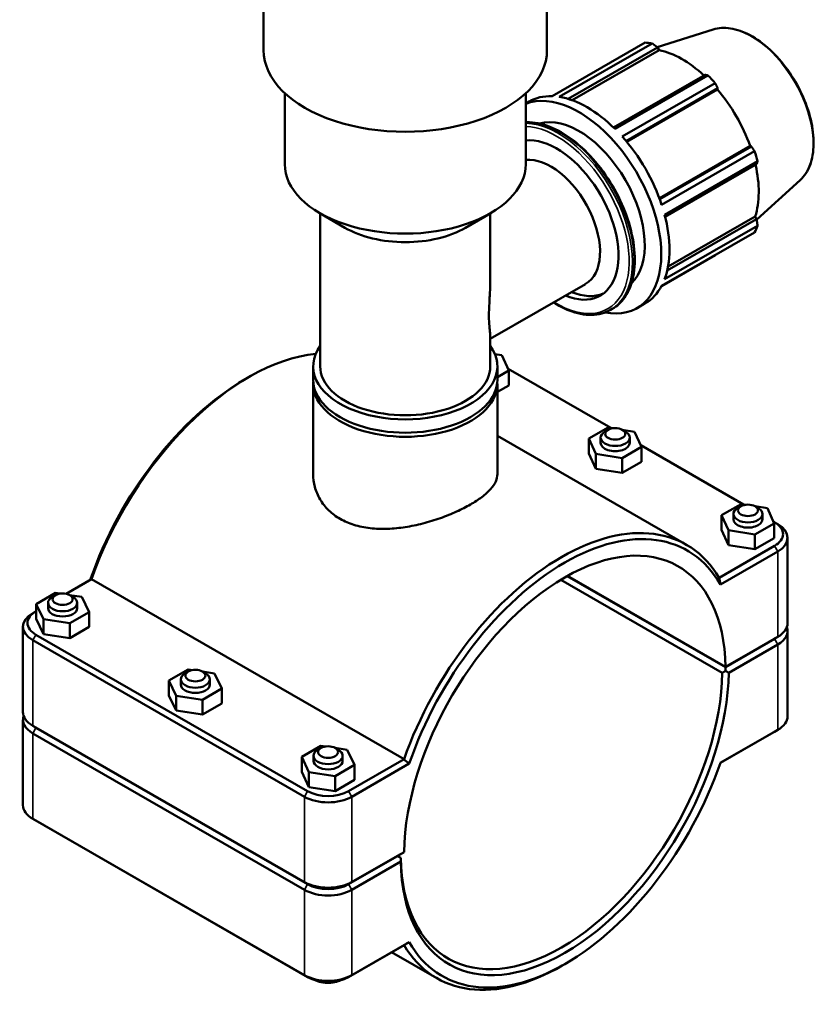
# Model space of a CAD drawing. Header units: millimetres. Extents: x 0 to 1028, y -29 to 1458.
# Tile 7 of 9: x 808 to 1028, y 747 to 1017. Entities that reach past the tile are written whole.
import ezdxf

# ---------------------------------------------------------------- set-up
doc = ezdxf.new("R2010")
doc.units = ezdxf.units.MM
doc.layers.add('Visible (ISO)', color=7, linetype='Continuous', lineweight=50)
doc.layers.add('Visible Narrow (ISO)', color=7, linetype='Continuous', lineweight=35)

msp = doc.modelspace()

# ---------------------------------------------------------------- linework, layer by layer
at = {"layer": 'Visible (ISO)'}
for p, q in [((875.524, 1009.035), (875.524, 1040.382)), ((953.428, 1009.035), (953.428, 1040.382)), ((999.141, 1014.739), (983.753, 1009.843)), ((954.832, 996.407), (980.373, 1011.116)), ((982.349, 1010.924), (956.807, 996.216)), ((959.24, 995.652), (983.808, 1009.8)), ((983.808, 1009.8), (984.259, 1009.076)), ((960.325, 995.293), (984.259, 1009.076)), ((996.872, 1002.277), (971.721, 987.793)), ((972.131, 987.392), (997.672, 1002.1)), ((999.647, 1000.016), (974.106, 985.308)), ((881.367, 977.688), (881.367, 997.219)), ((947.586, 977.688), (947.586, 997.219)), ((975.171, 984.076), (1000.37, 998.587)), ((975.359, 983.849), (1000.304, 998.214)), ((1000.37, 998.587), (1000.304, 998.214)), ((947.586, 994.392), (948.5, 994.918)), ((984.307, 968.348), (1009.253, 982.714)), ((1009.608, 982.587), (984.407, 968.075)), ((1009.253, 982.714), (1009.608, 982.587)), ((984.941, 966.541), (1010.483, 981.249)), ((1011.301, 978.494), (985.76, 963.786)), ((985.904, 963.224), (1011.057, 977.708)), ((1022.999, 973.308), (1011.073, 962.486)), ((897.887, 960.247), (890.975, 964.258)), ((891.105, 922.13), (891.105, 964.182)), ((931.066, 960.247), (937.978, 964.258)), ((937.848, 946.39), (937.848, 964.182)), ((1011.057, 962.603), (986.481, 948.451)), ((986.71, 949.565), (1010.656, 963.355)), ((1010.656, 963.355), (1011.057, 962.603)), ((1010.483, 958.964), (984.941, 944.256)), ((985.76, 946.069), (1011.301, 960.777)), ((984.904, 944.186), (999.647, 952.676)), ((937.848, 929.702), (964.009, 944.767)), ((978.175, 938.154), (980.438, 939.457)), ((970.929, 937.674), (971.388, 937.938)), ((937.848, 922.13), (937.848, 930.408)), ((939.125, 925.463), (941.025, 925.164)), ((939.69, 923.555), (939.69, 923.46)), ((941.025, 925.164), (942.929, 920.983)), ((889.158, 918.451), (889.158, 922.13)), ((939.795, 918.451), (939.795, 922.13)), ((942.929, 920.983), (939.795, 919.198)), ((942.721, 921.439), (970.941, 905.188)), ((942.929, 916.895), (942.929, 920.983)), ((870.451, 918.573), (871.332, 919.084)), ((889.158, 892.517), (889.158, 917.347)), ((939.795, 892.517), (939.795, 917.347)), ((942.929, 916.895), (939.795, 915.11)), ((964.937, 902.254), (970.273, 905.294)), ((970.224, 904.681), (969.337, 904.166)), ((970.273, 905.294), (971.499, 905.1)), ((974.116, 904.688), (977.512, 904.153)), ((974.128, 904.681), (975.016, 904.166)), ((977.512, 904.153), (979.416, 899.972)), ((939.795, 903.004), (991.742, 873.09)), ((964.937, 898.166), (964.937, 902.254)), ((966.841, 898.073), (964.937, 902.254)), ((968.176, 902.543), (968.176, 901.113)), ((976.176, 902.543), (976.176, 901.113)), ((979.416, 899.972), (974.08, 896.932)), ((979.208, 900.427), (1007.427, 884.177)), ((979.416, 895.884), (979.416, 899.972)), ((966.841, 893.985), (964.937, 898.166)), ((974.08, 896.932), (966.841, 898.073)), ((966.841, 893.985), (966.841, 898.073)), ((974.08, 892.844), (974.08, 896.932)), ((974.08, 892.844), (966.841, 893.985)), ((979.416, 895.884), (974.08, 892.844)), ((1001.424, 881.242), (1006.759, 884.282)), ((1006.711, 883.67), (1005.824, 883.155)), ((1006.759, 884.282), (1007.986, 884.089)), ((1010.603, 883.676), (1013.999, 883.141)), ((1010.615, 883.67), (1011.502, 883.155)), ((1013.999, 883.141), (1015.902, 878.96)), ((1001.424, 877.155), (1001.424, 881.242)), ((1003.327, 877.062), (1001.424, 881.242)), ((1004.663, 881.532), (1004.663, 880.101)), ((1012.663, 881.532), (1012.663, 880.101)), ((1003.327, 872.974), (1001.424, 877.155)), ((1010.567, 875.921), (1003.327, 877.062)), ((1003.327, 872.974), (1003.327, 877.062)), ((1015.902, 878.96), (1010.567, 875.921)), ((1015.695, 879.416), (1015.982, 879.251)), ((1015.902, 874.873), (1015.902, 878.96)), ((1016.003, 879.238), (1016.891, 878.724)), ((1010.567, 871.833), (1010.567, 875.921)), ((1015.902, 874.873), (1010.567, 871.833)), ((1019.56, 851.528), (1019.56, 874.992)), ((1015.982, 872.777), (1000.734, 863.996)), ((1010.567, 871.833), (1003.327, 872.974)), ((1001.074, 862.152), (1016.865, 871.246)), ((821.275, 859.601), (828.218, 863.599)), ((828.218, 863.599), (914.132, 814.125)), ((957.227, 863.457), (1001.618, 837.894)), ((1002.511, 839.43), (958.999, 864.487)), ((1002.502, 839.51), (959.065, 864.524)), ((818.308, 859.839), (813.03, 856.766)), ((818.338, 859.238), (817.451, 858.723)), ((819.561, 859.649), (818.308, 859.839)), ((825.569, 858.742), (822.226, 859.247)), ((822.242, 859.238), (823.129, 858.723)), ((827.55, 854.573), (825.569, 858.742)), ((813.03, 856.766), (815.011, 852.597)), ((813.03, 852.678), (813.03, 856.766)), ((816.29, 855.67), (816.29, 857.1)), ((824.29, 855.67), (824.29, 857.1)), ((812.95, 854.807), (812.062, 854.292)), ((812.971, 854.819), (813.03, 854.853)), ((815.011, 848.509), (813.03, 852.678)), ((822.271, 851.501), (827.55, 854.573)), ((827.55, 850.486), (827.55, 854.573)), ((809.393, 827.096), (809.393, 850.56)), ((815.011, 852.597), (822.271, 851.501)), ((815.011, 848.509), (815.011, 852.597)), ((822.271, 847.413), (822.271, 851.501)), ((827.55, 850.486), (822.271, 847.413)), ((887.642, 805.345), (812.971, 848.345)), ((822.271, 847.413), (815.011, 848.509)), ((1016.865, 847.782), (1002.502, 839.51)), ((1002.511, 839.512), (1015.982, 847.269)), ((1016.003, 847.282), (1016.891, 847.796)), ((1019.56, 825.939), (1019.56, 849.403)), ((812.087, 846.814), (886.758, 803.814)), ((1015.982, 847.187), (1002.511, 839.43)), ((1003.386, 837.894), (1016.865, 845.656)), ((1002.502, 839.51), (1002.511, 839.512)), ((1002.511, 839.43), (1002.506, 838.41)), ((854.795, 838.827), (849.516, 835.755)), ((854.824, 838.227), (853.937, 837.712)), ((856.048, 838.638), (854.795, 838.827)), ((862.055, 837.731), (858.713, 838.236)), ((858.729, 838.227), (859.616, 837.712)), ((864.037, 833.562), (862.055, 837.731)), ((849.516, 835.755), (851.498, 831.586)), ((849.516, 831.667), (849.516, 835.755)), ((852.777, 834.658), (852.777, 836.089)), ((860.777, 834.658), (860.777, 836.089)), ((851.498, 827.498), (849.516, 831.667)), ((851.498, 831.586), (858.758, 830.49)), ((851.498, 827.498), (851.498, 831.586)), ((858.758, 830.49), (864.037, 833.562)), ((864.037, 829.474), (864.037, 833.562)), ((858.758, 826.402), (858.758, 830.49)), ((864.037, 829.474), (858.758, 826.402)), ((858.758, 826.402), (851.498, 827.498)), ((809.393, 801.507), (809.393, 824.971)), ((812.95, 822.85), (812.062, 823.365)), ((886.758, 780.35), (812.087, 823.35)), ((812.087, 821.225), (886.758, 778.225)), ((812.971, 822.837), (887.642, 779.837)), ((887.642, 779.756), (812.971, 822.756)), ((1001.072, 813.094), (1015.982, 821.68)), ((1016.865, 822.193), (1001.074, 813.099)), ((1016.003, 821.692), (1016.891, 822.207)), ((891.282, 817.816), (886.003, 814.743)), ((892.535, 817.627), (891.282, 817.816)), ((886.003, 814.743), (887.985, 810.575)), ((886.003, 810.656), (886.003, 814.743)), ((889.263, 813.647), (889.263, 815.078)), ((891.311, 817.215), (890.424, 816.7)), ((898.542, 816.72), (895.199, 817.224)), ((895.215, 817.215), (896.103, 816.7)), ((897.263, 813.647), (897.263, 815.078)), ((900.523, 812.551), (898.542, 816.72)), ((895.245, 809.478), (900.523, 812.551)), ((914.132, 814.125), (898.885, 805.345)), ((899.769, 803.814), (915.56, 812.908)), ((900.523, 808.463), (900.523, 812.551)), ((887.985, 806.487), (886.003, 810.656)), ((887.985, 810.575), (895.245, 809.478)), ((887.985, 806.487), (887.985, 810.575)), ((895.245, 805.391), (895.245, 809.478)), ((900.523, 808.463), (895.245, 805.391)), ((895.245, 805.391), (887.985, 806.487)), ((812.95, 797.261), (812.062, 797.775)), ((886.758, 754.761), (812.087, 797.761)), ((812.971, 797.248), (887.642, 754.248)), ((914.132, 788.622), (899.769, 780.35)), ((912.355, 787.595), (914.132, 788.622)), ((898.885, 779.837), (912.355, 787.595)), ((912.355, 787.513), (898.885, 779.756)), ((899.769, 778.225), (913.248, 785.987)), ((912.284, 787.554), (912.355, 787.513)), ((913.249, 787.005), (912.29, 787.557)), ((913.242, 787.006), (912.355, 787.513)), ((915.56, 763.855), (899.769, 754.761)), ((898.885, 754.248), (914.132, 763.028)), ((910.733, 761.071), (923.125, 753.935)), ((958.502, 757.926), (957.621, 757.415))]:
    msp.add_line(p, q, dxfattribs=at)
for centre, major_axis, ratio, start_param, end_param in [((990.01, 981.896), (-15.969, 27.731), 0.5780931, 5.8451561, 5.9396837), ((914.476, 1009.035), (-38.952, 0), 0.5758617, 0, 3.1415927), ((990.587, 982.228), (14.851, -25.79), 0.5780931, 2.0696433, 2.6635608), ((990.01, 981.896), (15.969, -27.731), 0.5780931, 1.9181653, 2.0126929), ((962.206, 965.885), (-15.969, 27.731), 0.5780931, 2.680115, 6.2022385), ((964.469, 967.188), (-15.969, 27.731), 0.5780931, 5.9396837, 6.2831853), ((964.469, 967.188), (15.969, -27.731), 0.5780931, 2.0126929, 2.7035635), ((990.587, 982.228), (14.851, -25.79), 0.5780931, 1.2672974, 1.8781627), ((962.206, 965.885), (-12.775, 22.185), 0.5780931, 3.2821048, 6.1426732), ((964.469, 967.188), (15.969, -27.731), 0.5780931, 1.2272947, 1.9181653), ((956.105, 962.371), (-11.977, 20.798), 0.5780931, 2.4980915, 6.0256281), ((990.01, 981.896), (15.969, -27.731), 0.5780931, 1.1327672, 1.2272947), ((914.476, 977.688), (-33.109, 0), 0.5758617, 0, 3.1415927), ((954.428, 961.406), (-9.581, 16.638), 0.5780931, 3.1415927, 6.0279278), ((990.587, 982.228), (14.851, -25.79), 0.5780931, 0.4818993, 1.0759774), ((964.469, 967.188), (15.969, -27.731), 0.5780931, 0.4418966, 1.1327672), ((914.476, 969.727), (23.371, 0), 0.5758617, 3.9231383, 5.5016397), ((990.01, 981.896), (15.969, -27.731), 0.5780931, 0.347369, 0.4418966), ((957.822, 963.36), (11.977, -20.798), 0.5780931, 5.6396842, 6.21171), ((964.469, 967.188), (15.969, -27.731), 0.5780931, 0, 0.347369), ((914.476, 922.13), (-25.319, 0), 0.5758617, 5.8883942, 9.8195691), ((871.52, 862.987), (34.308, 59.578), 0.5780931, 0.3960243, 1.8823989), ((935.69, 923.555), (4, 0), 0.5758617, 6.2485696, 6.5500422), ((914.476, 922.13), (-23.371, 0), 0.5758617, 0, 3.1415927), ((870.636, 863.496), (-33.685, -58.494), 0.5780931, 3.9289245, 5.0352196), ((914.476, 917.347), (-25.319, 0), 0.5758617, 6.2453272, 9.4626361), ((914.476, 918.451), (-25.319, 0), 0.5758617, 0, 3.1415927), ((972.176, 902.543), (4, 0), 0.5758617, 2.360047, 7.0647309), ((972.176, 901.113), (-4, 0), 0.5758617, 0, 3.1415927), ((1008.663, 881.532), (4, 0), 0.5758617, 2.360047, 7.0647309), ((957.433, 813.512), (34.308, 59.578), 0.5780931, 5.9677153, 8.1655843), ((1008.663, 880.101), (-4, 0), 0.5758617, 0, 3.1415927), ((958.317, 813.003), (31.19, 54.161), 0.5780931, 5.5166549, 8.6166446), ((958.317, 813.003), (33.685, 58.494), 0.5780931, 5.9564074, 8.1768921), ((1010.36, 876.014), (7.95, 0), 0.5758617, 5.4977871, 7.0685835), ((1010.36, 874.992), (9.2, 0), 0.5758617, 5.4977871, 7.0647309), ((820.29, 857.1), (-4, 0), 0.5758617, 5.5016397, 10.2063236), ((820.29, 855.67), (4, 0), 0.5758617, 3.1415927, 6.2831853), ((818.593, 850.56), (-9.2, 0), 0.5758617, 5.5016397, 7.0685835), ((818.593, 851.582), (-7.95, 0), 0.5758617, 5.4977871, 7.0685835), ((1010.36, 851.528), (9.2, 0), 0.5758617, 5.4977871, 6.2831853), ((1010.36, 849.403), (9.2, 0), 0.5758617, 5.4977871, 6.4851647), ((1010.36, 850.424), (-7.95, 0), 0.5758617, 2.3561945, 2.5188241), ((1010.36, 850.506), (7.95, 0), 0.5758617, 5.4977871, 5.5016397), ((957.398, 813.533), (-62.5, -36.131), 0.0016725, 2.376028, 2.3760291), ((856.777, 836.089), (-4, 0), 0.5758617, 5.5016397, 10.2063236), ((958.317, 813.003), (-31.813, -55.245), 0.5780931, 5.516247, 8.6170525), ((957.433, 813.512), (-31.19, -54.161), 0.5780931, 5.5166538, 8.6166458), ((856.777, 834.658), (4, 0), 0.5758617, 3.1415927, 6.2831853), ((818.593, 824.971), (-9.2, 0), 0.5758617, 6.0812059, 7.0685835), ((818.593, 827.096), (-9.2, 0), 0.5758617, 0, 0.7853982), ((1010.36, 825.939), (9.2, 0), 0.5758617, 5.4977871, 6.2831853), ((818.593, 825.993), (-7.95, 0), 0.5758617, 0.6227686, 0.7853982), ((818.593, 826.074), (7.95, 0), 0.5758617, 3.9231383, 3.9269908), ((1010.36, 824.917), (7.95, 0), 0.5758617, 5.4977871, 5.5016397), ((893.263, 815.078), (-4, 0), 0.5758617, 5.5016397, 10.2063236), ((893.263, 813.647), (4, 0), 0.5758617, 3.1415927, 6.2831853), ((958.317, 813.003), (-33.685, -58.494), 0.5780931, 5.9564074, 8.1768921), ((893.263, 808.582), (-7.95, 0), 0.5758617, 0.7853982, 2.3561945), ((818.593, 801.507), (-9.2, 0), 0.5758617, 0, 0.7853982), ((893.263, 807.56), (9.2, 0), 0.5758617, 3.9269908, 5.4977871), ((818.593, 800.485), (7.95, 0), 0.5758617, 3.9231383, 3.9269908), ((893.263, 784.097), (-9.2, 0), 0.5758617, 0.7853982, 2.3561945), ((893.263, 783.075), (7.95, 0), 0.5758617, 3.9269908, 5.4977871), ((893.263, 782.993), (-7.95, 0), 0.5758617, 0.7853982, 2.3561945), ((893.263, 781.971), (9.2, 0), 0.5758617, 3.9269908, 5.4977871), ((957.433, 813.512), (-34.308, -59.578), 0.5780931, 5.9677153, 7.0705172), ((893.263, 758.507), (-9.2, 0), 0.5758617, 0.7853982, 2.3561945), ((893.263, 757.485), (7.95, 0), 0.5758617, 3.9269908, 5.4977871)]:
    msp.add_ellipse(centre, major_axis=major_axis, ratio=ratio, start_param=start_param, end_param=end_param, dxfattribs=at)
for centre in [(972.176, 903.565), (1008.663, 882.554), (820.29, 858.122), (856.777, 837.111), (893.263, 816.1)]:
    msp.add_ellipse(centre, major_axis=(2.75, 0), ratio=0.5758617, dxfattribs=at)
for points, knots in [([(999.141, 1014.739), (1000.586, 1015.198), (1002.189, 1015.296), (1005.608, 1014.778), (1007.432, 1014.134), (1011.1, 1012.158), (1012.944, 1010.816), (1016.448, 1007.58), (1018.107, 1005.687), (1021.076, 1001.545), (1022.387, 999.297), (1024.531, 994.669), (1025.365, 992.289), (1026.471, 987.629), (1026.742, 985.35), (1026.682, 981.116), (1026.35, 979.162), (1025.098, 975.802), (1024.183, 974.388), (1023.008, 973.316), (1023.003, 973.312), (1022.999, 973.308)], [5.6249709, 5.6249709, 5.6249709, 5.6249709, 5.9314049, 5.9314049, 6.2509755, 6.2509755, 6.575394, 6.575394, 6.8994588, 6.8994588, 7.2228872, 7.2228872, 7.5462961, 7.5462961, 7.8703122, 7.8703122, 8.1947749, 8.1947749, 8.5148199, 8.5148199, 8.5160634, 8.5160634, 8.5160634, 8.5160634]), ([(947.586, 989.244), (947.678, 989.248), (947.77, 989.251), (949.821, 989.295), (951.915, 988.885), (956.229, 987.213), (958.451, 985.93), (962.77, 982.63), (964.865, 980.61), (968.717, 976.044), (970.472, 973.5), (973.472, 968.141), (974.716, 965.329), (976.568, 959.711), (977.175, 956.907), (977.685, 951.583), (977.587, 949.064), (976.675, 944.572), (975.863, 942.596), (973.807, 939.719), (972.682, 938.684), (971.388, 937.938)], [5.7913987, 5.7913987, 5.7913987, 5.7913987, 5.8063048, 5.8063048, 6.1217514, 6.1217514, 6.4447817, 6.4447817, 6.7684363, 6.7684363, 7.0914614, 7.0914614, 7.4142435, 7.4142435, 7.7373378, 7.7373378, 8.061055, 8.061055, 8.3836422, 8.3836422, 8.6413135, 8.6413135, 8.6413135, 8.6413135]), ([(937.847, 946.39), (937.847, 945.454), (937.824, 944.514), (937.734, 942.208), (937.653, 940.855), (937.522, 938.295), (937.476, 937.09), (937.476, 934.924), (937.522, 933.996), (937.653, 932.436), (937.734, 931.801), (937.824, 930.941), (937.847, 930.65), (937.847, 930.408)], [5.1791268, 5.1791268, 5.1791268, 5.1791268, 5.447741, 5.447741, 5.8452543, 5.8452543, 6.2427676, 6.2427676, 6.6402808, 6.6402808, 7.0377941, 7.0377941, 7.3064083, 7.3064083, 7.3064083, 7.3064083]), ([(970.929, 937.674), (969.39, 936.788), (967.615, 936.316), (963.752, 936.233), (961.658, 936.643), (958.089, 938.027), (956.634, 938.773), (955.191, 939.689)], [2.3581282, 2.3581282, 2.3581282, 2.3581282, 2.66471212, 2.66471212, 2.98015878, 2.98015878, 3.1929947, 3.1929947, 3.1929947, 3.1929947]), ([(889.158, 892.517), (889.158, 891.362), (889.307, 890.164), (889.941, 887.804), (890.425, 886.642), (891.71, 884.463), (892.513, 883.445), (894.376, 881.639), (895.437, 880.85), (896.573, 880.196)], [13.4901575, 13.4901575, 13.4901575, 13.4901575, 13.972144, 13.972144, 14.4541305, 14.4541305, 14.936117, 14.936117, 15.4181036, 15.4181036, 15.4181036, 15.4181036]), ([(896.573, 880.196), (897.709, 879.542), (898.99, 878.981), (901.771, 878.114), (903.27, 877.806), (906.388, 877.449), (908.01, 877.399), (911.265, 877.52), (912.898, 877.69), (916.053, 878.182), (917.687, 878.522), (920.942, 879.359), (922.564, 879.858), (925.684, 880.962), (927.183, 881.569), (929.964, 882.834), (931.244, 883.492), (933.515, 884.8), (934.576, 885.49), (936.439, 886.899), (937.242, 887.618), (938.528, 889.051), (939.012, 889.765), (939.646, 891.167), (939.795, 891.854), (939.795, 892.517)], [0, 0, 0, 0, 0.4819865, 0.4819865, 0.963973, 0.963973, 1.4459595, 1.4459595, 1.927946, 1.927946, 2.409591, 2.409591, 2.891236, 2.891236, 3.3728809, 3.3728809, 3.8545259, 3.8545259, 4.3361709, 4.3361709, 4.8178158, 4.8178158, 5.2994608, 5.2994608, 5.7811058, 5.7811058, 5.7811058, 5.7811058]), ([(896.769, 753.377), (896.539, 753.267), (896.304, 753.172), (895.395, 752.855), (894.7, 752.717), (893.296, 752.602), (892.589, 752.627), (891.196, 752.843), (890.51, 753.033), (889.821, 753.346), (889.789, 753.361), (889.757, 753.377)], [1.6681949, 1.6681949, 1.6681949, 1.6681949, 1.8110955, 1.8110955, 2.2156219, 2.2156219, 2.619175, 2.619175, 3.0243457, 3.0243457, 3.0441941, 3.0441941, 3.0441941, 3.0441941])]:
    msp.add_open_spline(points, degree=3, knots=knots, dxfattribs=at)
for points, weights in [([(983.808, 1009.8), (983.096, 1010.353), (982.349, 1010.924)], [1.00139794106, 1.00110742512, 1]), ([(997.672, 1002.1), (997.267, 1002.192), (996.872, 1002.277)], [1, 1.00110742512, 1.00139794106]), ([(1000.37, 998.587), (1000.019, 999.289), (999.647, 1000.016)], [1.00139794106, 1.00110742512, 1]), ([(1010.483, 981.249), (1010.04, 981.934), (1009.608, 982.587)], [1, 1.00110742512, 1.00139794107]), ([(1011.057, 977.708), (1011.18, 978.095), (1011.301, 978.494)], [1.00139794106, 1.00110742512, 1]), ([(1011.301, 960.777), (1011.18, 961.711), (1011.057, 962.603)], [1, 1.00110742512, 1.00139794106]), ([(999.647, 952.676), (999.666, 952.711), (999.685, 952.746)], [1, 1.0000558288, 1.00010958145]), ([(1002.506, 838.41), (1002.059, 838.151), (1001.618, 837.894)], [1.00580222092, 1.00874326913, 1.01164203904]), ([(913.249, 787.005), (913.244, 787.006), (913.242, 787.006)], [1.01164203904, 1.00874326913, 1.00580222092])]:
    msp.add_rational_spline(points, weights, degree=2, dxfattribs=at)
for points, degree in [([(1001.074, 862.152), (1000.962, 862.767), (1000.849, 863.381), (1000.734, 863.996)], 3), ([(1002.506, 838.41), (1002.945, 838.154), (1003.386, 837.894)], 2), ([(915.56, 812.908), (915.084, 813.313), (914.607, 813.718), (914.132, 814.125)], 3), ([(913.248, 785.987), (913.244, 786.498), (913.242, 787.006)], 2), ([(915.56, 763.855), (915.084, 763.579), (914.607, 763.304), (914.132, 763.028)], 3)]:
    msp.add_open_spline(points, degree=degree, dxfattribs=at)
at = {"layer": 'Visible Narrow (ISO)'}
for p, q in [((1015.982, 872.777), (1016.865, 871.246)), ((1016.865, 871.246), (1016.865, 847.782)), ((812.971, 848.345), (812.087, 846.814)), ((1015.982, 847.269), (1016.865, 847.782)), ((812.087, 823.35), (812.087, 846.814)), ((1015.982, 847.187), (1016.865, 845.656)), ((1016.865, 845.656), (1016.865, 822.193)), ((812.971, 822.837), (812.087, 823.35)), ((812.971, 822.756), (812.087, 821.225)), ((812.087, 797.761), (812.087, 821.225)), ((1015.982, 821.68), (1016.865, 822.193)), ((887.642, 805.345), (886.758, 803.814)), ((898.885, 805.345), (899.769, 803.814)), ((886.758, 803.814), (886.758, 780.35)), ((899.769, 780.35), (899.769, 803.814)), ((812.971, 797.248), (812.087, 797.761)), ((887.642, 779.837), (886.758, 780.35)), ((887.642, 779.756), (886.758, 778.225)), ((898.885, 779.837), (899.769, 780.35)), ((898.885, 779.756), (899.769, 778.225)), ((886.758, 778.225), (886.758, 754.761)), ((899.769, 754.761), (899.769, 778.225)), ((887.642, 754.248), (886.758, 754.761)), ((898.885, 754.248), (899.769, 754.761))]:
    msp.add_line(p, q, dxfattribs=at)
for centre, major_axis, start_param, end_param in [((1009.562, 993.155), (-12.023, 20.879), 3.2668427, 6.1579352), ((957.016, 962.896), (-14.372, 24.958), 3.1415927, 5.9811808), ((956.557, 962.632), (14.372, -24.958), 0, 2.8143436), ((956.105, 962.371), (-14.053, 24.403), 2.3210416, 5.9418215)]:
    msp.add_ellipse(centre, major_axis=major_axis, ratio=0.5780931, start_param=start_param, end_param=end_param, dxfattribs=at)

doc.saveas('drawing.dxf')
